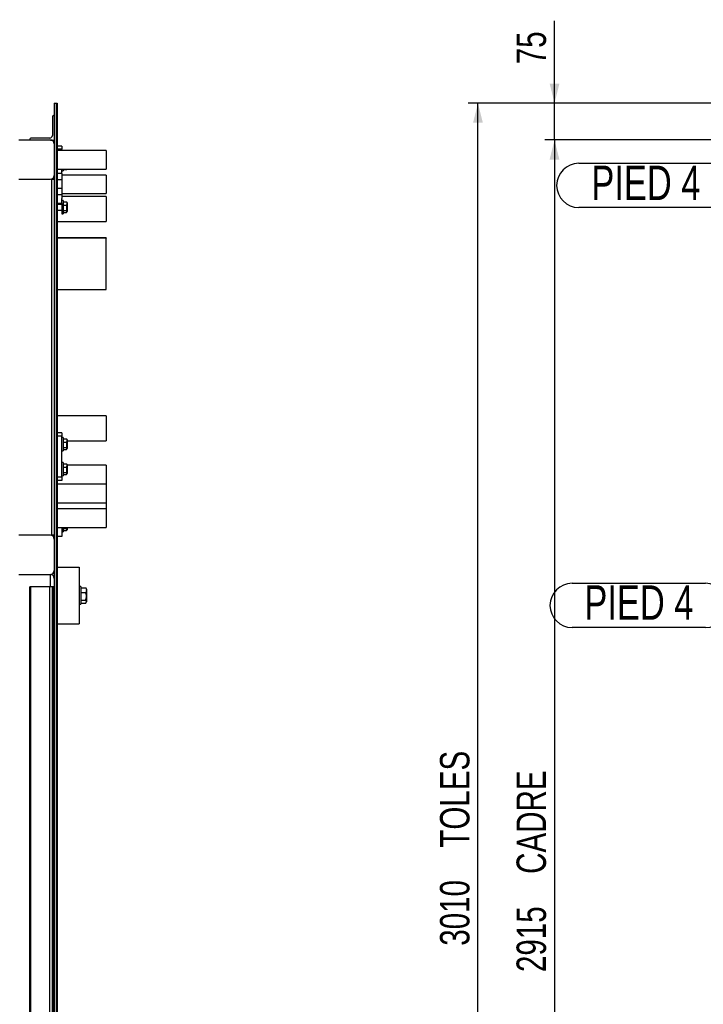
# Model space of a CAD drawing. Header units: millimetres. Extents: x 5 to 589, y 5 to 415.
# Tile 20 of 68: x 216 to 285, y 109 to 209. Entities that reach past the tile are written whole.
import ezdxf

# ---------------------------------------------------------------- set-up
doc = ezdxf.new("R2010")
doc.units = ezdxf.units.MM
doc.layers.add('COTES', color=1, linetype='Continuous')
doc.layers.add('NOTES', color=6, linetype='Continuous')
doc.layers.add('TRAIT-FORT', color=4, linetype='Continuous', lineweight=25)
doc.styles.add('SLDTEXTSTYLE0', font='TXT', dxfattribs={"width": 0.75})
doc.dimstyles.new('SLDDIMSTYLE2', dxfattribs={"dimtxt": 3, "dimasz": 2, "dimexe": 0, "dimexo": 0.0625, "dimgap": 0.75, "dimtad": 1, "dimdec": 0, "dimlfac": 20, "dimrnd": 1e-09, "dimzin": 12, "dimdsep": 46, "dimtxsty": 'SLDTEXTSTYLE0', "dimsah": 1, "dimcen": 0.09, "dimadec": 0, "dimazin": 3, "dimtfac": 1, "dimtdec": 0, "dimtofl": 0, "dimtmove": 0, "dimatfit": 3, "dimfxl": 1, "dimfrac": 2, "dimtolj": 1, "dimtzin": 12, "dimarcsym": 0})
doc.dimstyles.new('SLDDIMSTYLE3', dxfattribs={"dimtxt": 3, "dimasz": 2, "dimexe": 0, "dimexo": 0.0625, "dimgap": 0.75, "dimtad": 1, "dimdec": 0, "dimlfac": 20, "dimrnd": 1e-09, "dimzin": 12, "dimdsep": 46, "dimtxsty": 'SLDTEXTSTYLE0', "dimsah": 1, "dimcen": 0.09, "dimadec": 0, "dimazin": 3, "dimtfac": 1, "dimtdec": 0, "dimtmove": 0, "dimatfit": 0, "dimfxl": 1, "dimfrac": 2, "dimtolj": 1, "dimtzin": 12, "dimarcsym": 0})

# ---------------------------------------------------------------- blocks, each defined once
blk = doc.blocks.new('_D_43')
at = {"layer": 'COTES', "color": 1, "transparency": 16777216}
for p, q in [((270.29, 200.43), (270.29, 208.82)), ((293.92, 200.43), (269.29, 200.43)), ((270.29, 196.68), (270.29, 200.43)), ((294.92, 196.68), (269.29, 196.68)), ((270.29, 196.68), (270.29, 193.68))]:
    blk.add_line(p, q, dxfattribs=at)
for points in [[(270.29, 200.43), (270.79, 202.43), (269.79, 202.43)], [(270.29, 196.68), (269.79, 194.68), (270.79, 194.68)]]:
    blk.add_solid(points, dxfattribs=at)
at = {"layer": 'COTES', "color": 1, "transparency": 16777216, "insert": (266.42, 204.39), "char_height": 3, "attachment_point": 1, "rotation": 90, "style": 'SLDTEXTSTYLE0'}
blk.add_mtext('75', dxfattribs=at)
blk = doc.blocks.new('_D_44')
at = {"layer": 'COTES', "color": 1, "transparency": 16777216}
for p, q in [((294.92, 196.68), (269.29, 196.68)), ((270.29, 196.68), (270.29, 50.93)), ((316.52, 50.93), (269.29, 50.93))]:
    blk.add_line(p, q, dxfattribs=at)
for points in [[(270.29, 196.68), (269.79, 194.68), (270.79, 194.68)], [(270.29, 50.93), (270.79, 52.93), (269.79, 52.93)]]:
    blk.add_solid(points, dxfattribs=at)
at = {"layer": 'COTES', "color": 1, "transparency": 16777216, "char_height": 3, "attachment_point": 1, "rotation": 90, "style": 'SLDTEXTSTYLE0'}
for s, insert in [('CADRE', (266.42, 121.93)), ('2915', (266.42, 111.93))]:
    blk.add_mtext(s, dxfattribs=dict(at, insert=insert))
blk = doc.blocks.new('_D_46')
at = {"layer": 'COTES', "color": 1, "transparency": 16777216}
for p, q in [((293.92, 200.43), (261.49, 200.43)), ((262.49, 49.93), (262.49, 200.43)), ((293.92, 49.93), (261.49, 49.93))]:
    blk.add_line(p, q, dxfattribs=at)
for points in [[(262.49, 200.43), (261.99, 198.43), (262.99, 198.43)], [(262.49, 49.93), (262.99, 51.93), (261.99, 51.93)]]:
    blk.add_solid(points, dxfattribs=at)
at = {"layer": 'COTES', "color": 1, "transparency": 16777216, "char_height": 3, "attachment_point": 1, "rotation": 90, "style": 'SLDTEXTSTYLE0'}
for s, insert in [('TOLES', (258.62, 124.6)), ('3010', (258.62, 114.61))]:
    blk.add_mtext(s, dxfattribs=dict(at, insert=insert))
blk = doc.blocks.new('SW_NOTE_8')
at = {"layer": 'NOTES', "color": 0}
for p, q in [((-15.87, 2.25), (-2.25, 2.25)), ((-2.25, -2.25), (-15.87, -2.25))]:
    blk.add_line(p, q, dxfattribs=at)
for centre, start, end in [((-15.87, 0), 90, 270), ((-2.25, 0), 270, 90)]:
    blk.add_arc(centre, 2.25, start, end, dxfattribs=at)
at = {"layer": 'NOTES', "color": 0, "insert": (-9.05, 2.04), "char_height": 3.5, "attachment_point": 2, "style": 'SLDTEXTSTYLE0'}
blk.add_mtext('PIED 4', dxfattribs=at)
blk = doc.blocks.new('SW_NOTE_9')
at = {"layer": 'NOTES', "color": 0}
for p, q in [((-15.87, 2.25), (-2.25, 2.25)), ((-2.25, -2.25), (-15.87, -2.25))]:
    blk.add_line(p, q, dxfattribs=at)
for centre, start, end in [((-15.87, 0), 90, 270), ((-2.25, 0), 270, 90)]:
    blk.add_arc(centre, 2.25, start, end, dxfattribs=at)
at = {"layer": 'NOTES', "color": 0, "insert": (-9.02, 2.01), "char_height": 3.5, "attachment_point": 2, "style": 'SLDTEXTSTYLE0'}
blk.add_mtext('PIED 4', dxfattribs=at)

msp = doc.modelspace()

# ---------------------------------------------------------------- linework, layer by layer
at = {"layer": 'TRAIT-FORT', "color": 4, "linetype": 'Continuous', "lineweight": 25}
for p, q in [((219.314, 200.426), (219.314, 49.927)), ((219.314, 200.426), (219.514, 200.426)), ((219.514, 200.426), (219.514, 49.927)), ((219.514, 200.426), (219.589, 200.426)), ((219.589, 200.426), (219.589, 49.927)), ((219.114, 199.052), (219.114, 197.127)), ((219.314, 199.177), (219.239, 199.177)), ((218.914, 196.677), (215.714, 196.677)), ((216.814, 196.752), (216.814, 196.677)), ((218.864, 196.877), (216.939, 196.877)), ((218.914, 196.677), (219.314, 196.677)), ((220.089, 196.047), (219.589, 196.047)), ((220.089, 195.73), (219.589, 195.73)), ((224.589, 195.611), (219.589, 195.611)), ((220.089, 196.047), (220.089, 195.73)), ((220.089, 195.611), (220.089, 195.73)), ((224.589, 195.611), (224.589, 193.722)), ((219.589, 193.722), (224.589, 193.722)), ((220.089, 193.622), (220.089, 193.722)), ((220.089, 193.256), (220.089, 193.622)), ((220.214, 193.722), (220.214, 193.531)), ((220.214, 193.662), (220.557, 193.662)), ((220.576, 193.689), (220.595, 193.722)), ((215.714, 192.677), (218.914, 192.677)), ((219.014, 192.677), (219.014, 156.427)), ((219.014, 192.677), (219.314, 192.677)), ((220.089, 193.256), (219.589, 193.256)), ((220.089, 192.621), (219.589, 192.621)), ((220.089, 193.531), (220.214, 193.531)), ((220.089, 193.256), (220.089, 192.621)), ((224.589, 193.111), (220.089, 193.111)), ((220.089, 192.621), (220.089, 191.732)), ((224.589, 193.111), (224.589, 191.222)), ((220.089, 191.732), (219.589, 191.732)), ((220.089, 191.732), (220.089, 191.097)), ((220.089, 191.097), (219.589, 191.097)), ((220.089, 191.222), (224.589, 191.222)), ((220.089, 191.097), (220.089, 190.731)), ((224.589, 190.921), (220.089, 190.921)), ((220.089, 190.197), (220.089, 190.731)), ((224.589, 190.921), (224.589, 188.381)), ((220.089, 190.197), (219.589, 190.197)), ((220.089, 190.113), (219.589, 190.113)), ((220.214, 190.508), (220.089, 190.508)), ((220.089, 190.197), (220.089, 190.113)), ((220.089, 190.113), (220.089, 189.158)), ((220.214, 190.508), (220.214, 190.091)), ((220.214, 190.377), (220.557, 190.377)), ((220.214, 190.091), (220.214, 189.158)), ((220.214, 190.046), (220.557, 190.046)), ((220.557, 190.377), (220.574, 190.348)), ((220.614, 190.284), (220.576, 190.349)), ((220.614, 190.284), (220.614, 189.777)), ((220.614, 189.777), (220.614, 189.381)), ((219.589, 189.533), (220.089, 189.533)), ((220.089, 189.158), (220.214, 189.158)), ((220.214, 189.502), (220.557, 189.502)), ((220.214, 189.288), (220.557, 189.288)), ((220.576, 189.316), (220.614, 189.381)), ((219.589, 188.381), (224.589, 188.381)), ((224.589, 186.72), (219.589, 186.72)), ((224.589, 186.694), (219.589, 186.694)), ((224.589, 186.72), (224.589, 186.694)), ((224.589, 184.068), (224.589, 186.694)), ((224.589, 181.442), (224.589, 184.068)), ((219.589, 181.442), (224.589, 181.442)), ((224.589, 168.571), (219.589, 168.571)), ((224.589, 168.571), (224.589, 166.031)), ((220.089, 166.835), (219.589, 166.835)), ((220.089, 166.518), (219.589, 166.518)), ((220.089, 166.835), (220.089, 166.518)), ((220.089, 162.327), (220.089, 166.518)), ((220.214, 166.372), (220.089, 166.372)), ((220.214, 166.372), (220.214, 165.955)), ((220.214, 166.241), (220.557, 166.241)), ((220.214, 165.955), (220.214, 165.022)), ((220.214, 165.91), (220.557, 165.91)), ((220.557, 166.241), (220.574, 166.212)), ((220.614, 166.148), (220.576, 166.213)), ((220.614, 166.148), (220.614, 165.641)), ((220.614, 166.031), (224.589, 166.031)), ((220.614, 165.641), (220.614, 165.245)), ((220.089, 165.022), (220.214, 165.022)), ((220.214, 165.366), (220.557, 165.366)), ((220.214, 165.152), (220.557, 165.152)), ((220.576, 165.18), (220.614, 165.245)), ((220.214, 163.829), (220.089, 163.829)), ((220.214, 163.829), (220.214, 163.413)), ((220.214, 163.699), (220.557, 163.699)), ((220.557, 163.699), (220.574, 163.67)), ((220.614, 163.606), (220.576, 163.671)), ((220.614, 163.606), (220.614, 163.099)), ((224.589, 163.557), (220.614, 163.557)), ((224.589, 163.55), (220.614, 163.55)), ((224.589, 163.557), (224.589, 163.55)), ((224.589, 163.55), (224.589, 161.613)), ((220.089, 162.479), (220.214, 162.479)), ((220.214, 163.413), (220.214, 162.479)), ((220.214, 163.368), (220.557, 163.368)), ((220.214, 162.824), (220.557, 162.824)), ((220.214, 162.61), (220.557, 162.61)), ((220.576, 162.638), (220.614, 162.703)), ((220.614, 163.099), (220.614, 162.703)), ((220.089, 162.327), (219.589, 162.327)), ((220.089, 162.009), (219.589, 162.009)), ((224.589, 161.613), (219.589, 161.613)), ((220.089, 162.327), (220.089, 162.009)), ((224.589, 161.613), (224.589, 159.724)), ((219.589, 159.724), (224.589, 159.724)), ((224.589, 159.724), (224.589, 159.113)), ((224.589, 159.113), (219.589, 159.113)), ((224.589, 159.113), (224.589, 157.224)), ((219.589, 157.224), (224.589, 157.224)), ((220.089, 157.224), (220.089, 156.297)), ((220.089, 156.764), (220.214, 156.764)), ((220.214, 157.224), (220.214, 156.764)), ((220.214, 157.108), (220.557, 157.108)), ((220.214, 156.895), (220.557, 156.895)), ((220.557, 157.108), (220.58, 157.224)), ((220.576, 156.923), (220.614, 156.988)), ((220.614, 157.224), (220.614, 156.988)), ((218.914, 156.427), (215.714, 156.427)), ((219.314, 156.427), (219.014, 156.427)), ((220.089, 156.297), (219.589, 156.297)), ((219.589, 153.158), (221.853, 153.158)), ((221.853, 153.158), (221.853, 147.408)), ((215.714, 152.427), (218.914, 152.427)), ((218.914, 151.177), (218.914, 152.427)), ((216.814, 106.177), (216.814, 151.177)), ((216.939, 151.177), (216.814, 151.177)), ((216.939, 106.177), (216.939, 151.177)), ((218.864, 151.177), (216.939, 151.177)), ((218.864, 106.177), (218.864, 151.177)), ((219.114, 151.177), (218.864, 151.177)), ((219.114, 106.177), (219.114, 151.177)), ((219.239, 151.177), (219.114, 151.177)), ((219.239, 106.177), (219.239, 151.177)), ((219.314, 151.177), (219.239, 151.177)), ((222.003, 151.19), (221.853, 151.19)), ((222.003, 151.19), (222.003, 150.635)), ((222.003, 151.064), (222.523, 151.064)), ((222.003, 150.635), (222.003, 149.39)), ((222.003, 150.593), (222.523, 150.593)), ((222.523, 151.064), (222.547, 151.023)), ((222.603, 150.931), (222.549, 151.024)), ((222.603, 150.931), (222.603, 150.211)), ((222.003, 149.82), (222.523, 149.82)), ((222.003, 149.517), (222.523, 149.517)), ((222.549, 149.556), (222.603, 149.649)), ((222.603, 150.211), (222.603, 149.649)), ((221.853, 149.39), (222.003, 149.39)), ((219.589, 147.408), (221.853, 147.408))]:
    msp.add_line(p, q, dxfattribs=at)
for centre, radius, start, end in [((219.239, 199.052), 0.125, 90, 180), ((216.939, 196.752), 0.125, 90, 180), ((218.864, 197.127), 0.25, 270, 0), ((218.914, 196.277), 0.4, 0, 90), ((218.914, 193.077), 0.4, 270, 360), ((218.914, 156.027), 0.4, 0, 90), ((218.914, 152.827), 0.4, 270, 0), ((218.914, 152.027), 0.4, 0, 90)]:
    msp.add_arc(centre, radius, start, end, dxfattribs=at)
for points, knots in [([(220.557, 193.662), (220.572, 193.68), (220.587, 193.7), (220.59, 193.72), (220.59, 193.722)], [0, 0, 0, 0, 0.9279907, 1, 1, 1, 1]), ([(220.557, 190.377), (220.57, 190.348), (220.594, 190.29), (220.603, 190.204), (220.59, 190.122), (220.568, 190.072), (220.557, 190.046)], [0, 0, 0, 0, 0.2646059, 0.5349496, 0.7653441, 1, 1, 1, 1]), ([(220.557, 189.502), (220.574, 189.571), (220.602, 189.686), (220.6, 189.852), (220.58, 189.964), (220.562, 190.028), (220.557, 190.046)], [0, 0, 0, 0, 0.3862435, 0.63843083, 0.89743273, 1, 1, 1, 1]), ([(220.557, 189.288), (220.57, 189.307), (220.594, 189.344), (220.603, 189.4), (220.59, 189.453), (220.568, 189.486), (220.557, 189.502)], [0, 0, 0, 0, 0.2646059, 0.5349496, 0.7653441, 1, 1, 1, 1]), ([(220.557, 166.241), (220.57, 166.212), (220.594, 166.154), (220.603, 166.068), (220.59, 165.986), (220.568, 165.936), (220.557, 165.91)], [0, 0, 0, 0, 0.2646059, 0.5349496, 0.7653441, 1, 1, 1, 1]), ([(220.557, 165.366), (220.574, 165.435), (220.602, 165.55), (220.6, 165.716), (220.58, 165.828), (220.562, 165.892), (220.557, 165.91)], [0, 0, 0, 0, 0.3862435, 0.63843083, 0.89743273, 1, 1, 1, 1]), ([(220.557, 165.152), (220.57, 165.171), (220.594, 165.208), (220.603, 165.264), (220.59, 165.317), (220.568, 165.35), (220.557, 165.366)], [0, 0, 0, 0, 0.2646059, 0.5349496, 0.7653441, 1, 1, 1, 1]), ([(220.557, 163.699), (220.57, 163.67), (220.594, 163.612), (220.603, 163.526), (220.59, 163.444), (220.568, 163.393), (220.557, 163.368)], [0, 0, 0, 0, 0.2646059, 0.5349496, 0.7653441, 1, 1, 1, 1]), ([(220.557, 162.824), (220.574, 162.893), (220.602, 163.008), (220.6, 163.174), (220.58, 163.286), (220.562, 163.35), (220.557, 163.368)], [0, 0, 0, 0, 0.3862435, 0.63843083, 0.89743273, 1, 1, 1, 1]), ([(220.557, 162.61), (220.57, 162.629), (220.594, 162.666), (220.603, 162.722), (220.59, 162.775), (220.568, 162.807), (220.557, 162.824)], [0, 0, 0, 0, 0.2646059, 0.5349496, 0.7653441, 1, 1, 1, 1]), ([(220.557, 156.895), (220.57, 156.914), (220.594, 156.951), (220.603, 157.006), (220.59, 157.06), (220.568, 157.092), (220.557, 157.108)], [0, 0, 0, 0, 0.2646059, 0.5349496, 0.7653441, 1, 1, 1, 1]), ([(222.523, 151.064), (222.541, 151.023), (222.576, 150.94), (222.589, 150.818), (222.57, 150.701), (222.539, 150.63), (222.523, 150.593)], [0, 0, 0, 0, 0.2646081, 0.5349544, 0.7653466, 1, 1, 1, 1]), ([(222.523, 149.82), (222.536, 149.869), (222.563, 149.967), (222.586, 150.134), (222.584, 150.319), (222.556, 150.478), (222.53, 150.568), (222.523, 150.593)], [0, 0, 0, 0, 0.1932067, 0.3883081, 0.6406042, 0.8997177, 1, 1, 1, 1]), ([(222.523, 149.517), (222.541, 149.543), (222.576, 149.596), (222.589, 149.675), (222.57, 149.75), (222.539, 149.797), (222.523, 149.82)], [0, 0, 0, 0, 0.2646081, 0.5349544, 0.7653466, 1, 1, 1, 1])]:
    msp.add_open_spline(points, degree=3, knots=knots, dxfattribs=at)

# ---------------------------------------------------------------- block references
at = {"layer": 'NOTES', "color": 211}
for name, p in [('SW_NOTE_9', (288.624, 192.057)), ('SW_NOTE_8', (287.943, 149.278))]:
    msp.add_blockref(name, p, dxfattribs=at)

# ---------------------------------------------------------------- dimensions: what is measured, and where the dimension line sits
at = {"layer": 'COTES', "color": 1}
dim = msp.add_linear_dim(base=(270.29, 200.426), p1=(295.92, 196.677), p2=(294.92, 200.426), angle=90, dimstyle='SLDDIMSTYLE3', dxfattribs=at)
dim.commit()
dim.dimension.update_dxf_attribs({"geometry": '_D_43', "text_midpoint": (270.29, 206.605), "dimtype": 160})
for base, p1, p2, text, picture, middle in [((262.489, 200.426), (294.92, 49.927), (294.92, 200.426), '<> TOLES', '_D_46', (262.489, 125.176)), ((270.29, 50.927), (295.92, 196.677), (317.52, 50.927), '<> CADRE', '_D_44', (270.29, 123.802))]:
    dim = msp.add_linear_dim(base=base, p1=p1, p2=p2, angle=90, text=text, dimstyle='SLDDIMSTYLE2', dxfattribs=at)
    dim.commit()
    dim.dimension.update_dxf_attribs({"geometry": picture, "text_midpoint": middle, "dimtype": 160})

doc.saveas('drawing.dxf')
